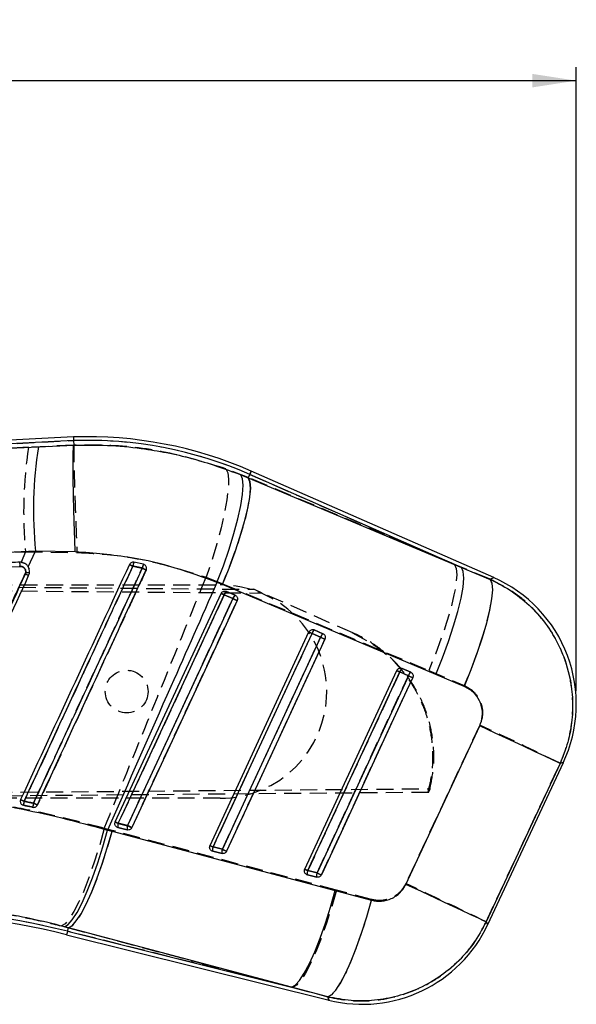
# Model space of a CAD drawing. Extents: x 28 to 381, y 14 to 282.
# Tile 8 of 15: x 282 to 324, y 209 to 282. Entities that reach past the tile are written whole.
import ezdxf

# ---------------------------------------------------------------- set-up
doc = ezdxf.new("R2010")
doc.units = 0
doc.linetypes.add('HIDDEN', pattern=[1.905, 1.27, -0.635])
doc.layers.get('0').update_dxf_attribs({"linetype": 'CONTINUOUS'})
doc.styles.add('SLDTEXTSTYLE0', font='TXT', dxfattribs={"width": 0.75})
doc.dimstyles.new('SLDDIMSTYLE1', dxfattribs={"dimtxt": 3.5, "dimasz": 3.302, "dimexe": 0, "dimexo": 0.0625, "dimgap": 0.875, "dimtad": 1, "dimdec": 0, "dimrnd": 1e-09, "dimzin": 12, "dimtxsty": 'SLDTEXTSTYLE0', "dimsah": 1, "dimcen": 0.09, "dimazin": 3, "dimtfac": 1, "dimtdec": 0, "dimtofl": 0, "dimtmove": 0, "dimatfit": 3, "dimtolj": 1, "dimtzin": 12})

# ---------------------------------------------------------------- blocks, each defined once
blk = doc.blocks.new('_D_1')
at = {"color": 179, "linetype": 'CONTINUOUS'}
for p, q in [((42.881, 235.091), (42.88, 278.791)), ((324.081, 232.048), (324.081, 278.795)), ((42.88, 277.791), (324.081, 277.795))]:
    blk.add_line(p, q, dxfattribs=at)
for points in [[(42.88, 277.791), (46.182, 277.283), (46.182, 278.299)], [(324.081, 277.795), (320.779, 278.303), (320.779, 277.287)]]:
    blk.add_solid(points, dxfattribs=at)
at = {"color": 179, "linetype": 'CONTINUOUS', "insert": (151.082, 282.304, 0.1), "char_height": 3.5, "attachment_point": 1, "rotation": 0.0009, "style": 'SLDTEXTSTYLE0'}
blk.add_mtext('281', dxfattribs=at)

msp = doc.modelspace()

# ---------------------------------------------------------------- linework, layer by layer
at = {"color": 7, "linetype": 'CONTINUOUS'}
for p, q in [((286.392293, 251.074636), (228.738021, 248.057073)), ((286.392293, 251.074636), (286.404095, 250.803745)), ((286.404095, 250.803745), (235.097073, 248.118388)), ((283.768646, 250.337241), (286.418832, 250.463737)), ((286.404095, 250.803745), (286.418877, 250.464102)), ((286.418832, 250.463737), (286.418877, 250.464102)), ((298.934899, 248.2477), (299.490474, 248.017708)), ((299.601323, 248.26991), (299.490474, 248.017708)), ((315.482996, 241.289336), (299.601323, 248.26991)), ((317.894376, 240.52562), (299.71043, 248.51813)), ((299.490474, 248.017708), (315.482996, 241.289336)), ((283.003225, 241.330614), (283.550828, 242.516425)), ((286.525286, 242.461585), (283.550828, 242.516425)), ((291.634552, 241.530264), (290.919996, 241.675967)), ((291.695304, 241.51016), (291.634552, 241.530264)), ((282.815642, 240.924405), (282.780125, 240.795666)), ((315.482996, 241.289336), (317.616261, 240.395215)), ((297.552354, 240.002604), (297.146297, 240.168687)), ((313.543654, 233.27311), (297.552354, 240.002604)), ((289.527043, 222.207607), (297.465272, 239.347553)), ((297.692202, 239.242451), (298.339836, 238.957795)), ((297.844119, 239.506299), (297.863475, 239.498599)), ((297.863475, 239.498599), (298.51111, 239.21394)), ((296.6265, 220.436994), (304.045297, 236.455392)), ((304.272241, 236.350306), (304.919876, 236.065649)), ((304.424248, 236.614103), (304.4435, 236.606438)), ((304.4435, 236.606438), (305.091135, 236.321779)), ((303.725965, 218.666382), (310.625322, 233.563231)), ((310.852281, 233.458165), (310.625322, 233.563231)), ((310.852281, 233.458165), (311.499916, 233.173508)), ((311.004422, 233.721892), (311.023525, 233.714275)), ((311.023525, 233.714275), (311.67116, 233.429616)), ((315.674759, 232.374588), (313.543654, 233.27311)), ((311.298497, 217.5255), (316.839165, 229.410999)), ((317.438386, 214.508488), (323.111213, 226.671734)), ((282.558172, 223.485915), (282.64518, 223.453464)), ((288.948096, 221.598869), (289.282582, 221.510753)), ((289.282582, 221.510753), (306.016199, 217.056113)), ((289.727166, 221.785198), (289.651006, 221.815985)), ((290.425926, 221.610927), (289.727166, 221.785198)), ((290.452688, 221.928251), (289.753928, 222.102521)), ((296.826623, 220.014588), (296.750374, 220.045425)), ((297.552146, 220.157659), (296.8534, 220.331928)), ((297.525383, 219.840317), (296.826623, 220.014588)), ((303.95285, 218.561344), (303.725965, 218.666382)), ((304.65161, 218.387076), (303.95285, 218.561344)), ((303.926087, 218.243978), (303.849704, 218.274889)), ((304.624848, 218.069708), (303.926087, 218.243978)), ((306.016199, 217.056113), (308.72818, 216.336025)), ((286.007329, 214.272281), (285.712793, 214.350523)), ((285.941682, 214.009068), (286.007329, 214.272281)), ((302.740909, 209.819327), (286.007329, 214.272281)), ((285.876072, 213.745987), (305.550374, 208.839199)), ((285.941682, 214.009068), (302.740909, 209.819327)), ((305.451534, 209.094508), (302.740909, 209.819327))]:
    msp.add_line(p, q, dxfattribs=at)
at = {"color": 7, "linetype": 'HIDDEN'}
for p, q in [((234.617702, 248.093298), (286.404095, 250.803745)), ((286.418914, 250.462962), (283.022113, 250.298562)), ((286.418922, 250.463134), (286.418914, 250.462962)), ((283.022113, 250.298562), (234.617702, 248.093298)), ((299.495659, 248.029506), (297.808937, 248.688458)), ((299.601323, 248.26991), (299.495659, 248.029506)), ((299.601323, 248.26991), (314.963065, 241.51787)), ((314.963065, 241.51787), (299.495659, 248.029506)), ((282.801643, 242.469939), (282.46624, 241.681922)), ((282.801643, 242.469939), (286.653332, 242.41399)), ((282.670445, 241.627664), (282.731749, 241.592217)), ((317.626722, 240.400121), (314.963065, 241.51787)), ((282.396174, 241.37233), (282.333381, 241.369812)), ((282.979443, 241.367098), (283.060938, 241.186518)), ((223.254784, 240.326675), (299.898646, 239.652554)), ((223.381128, 239.988117), (297.379814, 239.983039)), ((223.381131, 240.027554), (300.535835, 239.372483)), ((296.328566, 240.549803), (297.561176, 240.074005)), ((297.561176, 240.074005), (313.024662, 233.558672)), ((298.339702, 238.955565), (297.692067, 239.24022)), ((297.863148, 239.498707), (297.833286, 239.509946)), ((298.510782, 239.214048), (297.863148, 239.498707)), ((300.535835, 239.372483), (299.898646, 239.652554)), ((307.337515, 236.3829), (300.535835, 239.372483)), ((304.919771, 236.063454), (304.272137, 236.348108)), ((304.443188, 236.606542), (304.413668, 236.617675)), ((305.090822, 236.321883), (304.443188, 236.606542)), ((307.244293, 236.423874), (308.403722, 235.79461)), ((311.499871, 233.171366), (310.852222, 233.456016)), ((311.023227, 233.714376), (310.994185, 233.725356)), ((311.670862, 233.429717), (311.023227, 233.714376)), ((313.024662, 233.558672), (315.684787, 232.434841)), ((223.380029, 223.948591), (313.118092, 224.698181)), ((312.991328, 224.426457), (313.118092, 224.698181)), ((312.991328, 224.426457), (223.253637, 223.649487)), ((297.378711, 223.983038), (223.380029, 223.988118)), ((282.645203, 223.45345), (282.576397, 223.476502)), ((289.288565, 221.569003), (288.697317, 221.723545)), ((306.103833, 217.090428), (289.288565, 221.569003)), ((289.66169, 221.810095), (289.727546, 221.784993)), ((289.727546, 221.784993), (290.426306, 221.610723)), ((289.753705, 222.100319), (290.452465, 221.926054)), ((296.760834, 220.039651), (296.826995, 220.014387)), ((296.853177, 220.329773), (297.551922, 220.155509)), ((296.826995, 220.014387), (297.525756, 219.840117)), ((303.952641, 218.559257), (304.651387, 218.384999)), ((303.859822, 218.269287), (303.926445, 218.243783)), ((303.926445, 218.243783), (304.625205, 218.069513)), ((308.733709, 216.391169), (306.103833, 217.090428)), ((285.486564, 214.408979), (286.007218, 214.271829)), ((285.941682, 214.009068), (286.007218, 214.271829)), ((286.007218, 214.271829), (302.822358, 209.799011)), ((302.822358, 209.799011), (285.941682, 214.009068)), ((302.822358, 209.799011), (305.450819, 209.096362))]:
    msp.add_line(p, q, dxfattribs=at)
at = {"color": 7, "linetype": 'HIDDEN', "flags": 128}
for points in [[(297.808937, 248.688458), (297.952704, 248.394622), (298.015721, 247.900734), (297.996245, 247.220336), (297.894828, 246.372091), (297.71424, 245.379256), (297.45943, 244.269064), (297.137401, 243.071957), (296.756975, 241.820766), (296.328566, 240.549803)], [(299.601323, 248.26991), (299.649037, 248.378465), (299.683146, 248.456044), (299.703605, 248.502607), (299.71043, 248.51813)], [(299.495659, 248.029506), (299.621142, 247.730227), (299.655236, 247.238835), (299.597017, 246.568611), (299.448065, 245.737678), (299.212388, 244.768499), (298.896379, 243.687278), (298.508577, 242.523242), (298.05947, 241.307866), (297.561176, 240.074005)], [(314.963065, 241.51787), (315.088249, 241.218567), (315.121971, 240.726994), (315.063334, 240.056452), (314.913921, 239.225079), (314.677752, 238.255376), (314.361236, 237.173578), (313.972942, 236.008955), (313.523359, 234.793019), (313.024662, 233.558672)], [(317.626722, 240.400121), (317.756377, 240.108509), (317.793376, 239.622133), (317.736707, 238.954304), (317.587919, 238.123289), (317.351065, 237.151826), (317.032657, 236.066491), (316.641382, 234.89698), (316.187955, 233.675288), (315.684787, 232.434841)], [(317.894376, 240.52562), (317.865766, 240.512205), (317.626722, 240.400121)], [(297.692067, 239.24022), (297.436125, 238.687625), (296.412385, 236.477249), (292.317435, 227.63574), (289.753705, 222.100319)], [(290.452465, 221.926054), (290.7084, 222.478649), (291.732132, 224.689026), (295.827083, 233.530535), (298.339702, 238.955565)], [(290.773101, 221.779408), (291.029028, 222.332004), (292.05276, 224.542387), (296.147666, 233.383918), (298.660241, 238.808956)], [(304.272137, 236.348108), (304.016195, 235.795513), (302.992455, 233.585136), (298.897467, 224.743626), (296.853177, 220.329773)], [(297.551922, 220.155509), (297.807864, 220.708103), (298.831619, 222.918481), (302.926592, 231.75999), (304.919771, 236.063454)], [(297.872565, 220.008809), (298.128493, 220.561405), (299.152217, 222.771791), (303.247146, 231.613333), (305.24028, 235.916805)], [(310.852222, 233.456016), (310.596279, 232.903421), (309.572525, 230.693044), (305.477492, 221.851538), (303.952641, 218.559257)], [(304.651387, 218.384999), (304.907329, 218.937592), (305.931098, 221.147969), (310.026131, 229.989475), (311.499871, 233.171366)], [(304.97203, 218.238216), (305.227957, 218.790813), (306.251697, 221.001202), (310.346625, 229.842758), (311.82032, 233.024659)], [(316.846467, 229.468782), (314.051575, 223.4734), (311.303772, 217.579031)], [(317.319341, 214.716117), (320.071481, 220.608615), (322.870753, 226.602107)], [(322.870753, 226.602107), (323.08536, 226.664246), (323.111213, 226.671734)], [(288.697317, 221.723545), (288.349509, 220.464906), (287.976175, 219.253592), (287.587091, 218.121275), (287.192411, 217.097561), (286.80247, 216.209214), (286.42746, 215.479463), (286.077179, 214.927388), (285.76079, 214.567423), (285.486564, 214.408979)], [(289.288565, 221.569003), (288.929298, 220.311931), (288.544759, 219.102249), (288.145013, 217.97165), (287.74055, 216.94976), (287.341952, 216.063354), (286.959677, 215.335658), (286.603733, 214.785738), (286.283448, 214.428004), (286.007218, 214.271829)], [(306.103833, 217.090428), (305.744566, 215.834079), (305.360041, 214.625207), (304.960332, 213.495456), (304.5559, 212.4744), (304.157324, 211.588769), (303.775049, 210.861745), (303.419061, 210.312361), (303.098715, 209.954998), (302.822358, 209.799011)], [(308.733709, 216.391169), (308.374203, 215.128138), (307.989187, 213.913284), (307.588838, 212.778733), (307.183749, 211.754486), (306.784637, 210.867625), (306.402049, 210.141603), (306.046091, 209.595617), (305.726192, 209.244105), (305.450819, 209.096362)], [(317.438386, 214.508488), (317.425109, 214.531649), (317.319341, 214.716117)], [(305.450819, 209.096362), (305.539228, 208.867993), (305.550374, 208.839199)]]:
    msp.add_lwpolyline(points, dxfattribs=at)
at = {"color": 7, "linetype": 'CONTINUOUS', "flags": 128}
for points in [[(297.146297, 240.168687), (297.625146, 241.421413), (298.054747, 242.656509), (298.423342, 243.840104), (298.720814, 244.939754), (298.938997, 245.925298), (299.07193, 246.769713), (299.115948, 247.449851), (299.069844, 247.947058), (298.934899, 248.2477)], [(297.552354, 240.002604), (298.054166, 241.242487), (298.506356, 242.465174), (298.896573, 243.637299), (299.214176, 244.726883), (299.450494, 245.704183), (299.599073, 246.542534), (299.655877, 247.219062), (299.619354, 247.7153), (299.490474, 248.017708)], [(313.543654, 233.27311), (314.0456, 234.513139), (314.497925, 235.735996), (314.888291, 236.908302), (315.206058, 237.998059), (315.442524, 238.975519), (315.591268, 239.814006), (315.64819, 240.490629), (315.611772, 240.986921), (315.482996, 241.289336)], [(317.616261, 240.395215), (317.748762, 240.099061), (317.787937, 239.607023), (317.732699, 238.932649), (317.584581, 238.094511), (317.347638, 237.115687), (317.02841, 236.023136), (316.635705, 234.84694), (316.180296, 233.619491), (315.674759, 232.374588)], [(289.753928, 222.102521), (290.009871, 222.65513), (291.033618, 224.865566), (295.128621, 233.707311), (297.692202, 239.242451)], [(297.692202, 239.242451), (297.645904, 239.26389), (297.602511, 239.283994), (297.563292, 239.302155), (297.529466, 239.317823), (297.502033, 239.33053), (297.481812, 239.339892), (297.469444, 239.345623), (297.465272, 239.347553)], [(298.339836, 238.957795), (298.083893, 238.405185), (297.060139, 236.19475), (292.965136, 227.353005), (290.452688, 221.928251)], [(298.660241, 238.809401), (298.404298, 238.256792), (297.380559, 236.046355), (293.285556, 227.204604), (290.773123, 221.779847)], [(298.660241, 238.809401), (298.644758, 238.816572), (298.61965, 238.828197), (298.585884, 238.843842), (298.544697, 238.862915), (298.497654, 238.884699), (298.446543, 238.908375), (298.393271, 238.933049), (298.339836, 238.957795)], [(296.8534, 220.331928), (297.109328, 220.884537), (298.133082, 223.094972), (302.2281, 231.936712), (304.272241, 236.350306)], [(304.045297, 236.455392), (304.049469, 236.453464), (304.061852, 236.447735), (304.082058, 236.438377), (304.109491, 236.425674), (304.143331, 236.410005), (304.182536, 236.391846), (304.225943, 236.371745), (304.272241, 236.350306)], [(304.919876, 236.065649), (304.663933, 235.513039), (303.640179, 233.302605), (299.545161, 224.460865), (297.552146, 220.157659)], [(305.240266, 235.917244), (304.984338, 235.364635), (303.960584, 233.154196), (299.865581, 224.312448), (297.87258, 220.009239)], [(304.919876, 236.065649), (304.973296, 236.040903), (305.026583, 236.016227), (305.077694, 235.992551), (305.124737, 235.970765), (305.165909, 235.951692), (305.19969, 235.936046), (305.224783, 235.924417), (305.240266, 235.917244)], [(303.95285, 218.561344), (304.208792, 219.113952), (305.232547, 221.324386), (309.32758, 230.166121), (310.852281, 233.458165)], [(311.499916, 233.173508), (311.243988, 232.620901), (310.220219, 230.410466), (306.125186, 221.568733), (304.65161, 218.387076)], [(311.820305, 233.025087), (311.564363, 232.472478), (310.540609, 230.262041), (306.445606, 221.420293), (304.972045, 218.238632)], [(311.499916, 233.173508), (311.553351, 233.148763), (311.606623, 233.124087), (311.657749, 233.100411), (311.704777, 233.078623), (311.745949, 233.059544), (311.77973, 233.043896), (311.804823, 233.032264), (311.820305, 233.025087)], [(322.862796, 226.599806), (322.674535, 226.687918), (322.292856, 226.866235), (321.728058, 227.129933), (320.995442, 227.471879), (320.114813, 227.882823), (319.110013, 228.351651), (318.008191, 228.865678), (316.839165, 229.410999)], [(322.862796, 226.599806), (320.068918, 220.609652), (317.319758, 214.715385)], [(285.712793, 214.350523), (285.987861, 214.506331), (286.305487, 214.861743), (286.657452, 215.407548), (287.034623, 216.129601), (287.427224, 217.009193), (287.8251, 218.023531), (288.217917, 219.146329), (288.595512, 220.348492), (288.948096, 221.598869)], [(286.007329, 214.272281), (286.283567, 214.426794), (286.603428, 214.780933), (286.958605, 215.32551), (287.339888, 216.046396), (287.737391, 216.924887), (288.140788, 217.93819), (288.539618, 219.060017), (288.923539, 220.26126), (289.282582, 221.510753)], [(289.753928, 222.102521), (289.707645, 222.123957), (289.664246, 222.144057), (289.625041, 222.162215), (289.591215, 222.177882), (289.563782, 222.190587), (289.543576, 222.199946), (289.531208, 222.205676), (289.527043, 222.207607)], [(290.773123, 221.779847), (290.757633, 221.78702), (290.732525, 221.798649), (290.698736, 221.814295), (290.65755, 221.833371), (290.610514, 221.855156), (290.559396, 221.878832), (290.506117, 221.903507), (290.452688, 221.928251)], [(296.6265, 220.436994), (296.630673, 220.435067), (296.643041, 220.42934), (296.663247, 220.419984), (296.69068, 220.407281), (296.724505, 220.391616), (296.76371, 220.373461), (296.807102, 220.353363), (296.8534, 220.331928)], [(297.552146, 220.157659), (297.605581, 220.132915), (297.658853, 220.108239), (297.709979, 220.084562), (297.757022, 220.062775), (297.798208, 220.043698), (297.831989, 220.028048), (297.857098, 220.016415), (297.87258, 220.009239)], [(304.65161, 218.387076), (304.705046, 218.362332), (304.758317, 218.337657), (304.809443, 218.313978), (304.856471, 218.292188), (304.897658, 218.273107), (304.931454, 218.257453), (304.956562, 218.245815), (304.972045, 218.238632)], [(317.319758, 214.715385), (317.131526, 214.803488), (316.749967, 214.981746), (316.185407, 215.245339), (315.453104, 215.587142), (314.572863, 215.997913), (313.56848, 216.466546), (312.46709, 216.980373), (311.298497, 217.5255)], [(302.740909, 209.819327), (303.017176, 209.973784), (303.337059, 210.327815), (303.692243, 210.872236), (304.073534, 211.592925), (304.471023, 212.47119), (304.874412, 213.484249), (305.273242, 214.605828), (305.657155, 215.806833), (306.016199, 217.056113)], [(305.451534, 209.094508), (305.726774, 209.240497), (306.04615, 209.588565), (306.401289, 210.129587), (306.782878, 210.849379), (307.180918, 211.729071), (307.584978, 212.745598), (307.984463, 213.872311), (308.368884, 215.079671), (308.72818, 216.336025)]]:
    msp.add_lwpolyline(points, dxfattribs=at)
at = {"color": 8, "linetype": 'CONTINUOUS', "flags": 128}
for points in [[(299.71043, 248.51813), (299.703605, 248.502607), (299.683146, 248.456044), (299.649037, 248.378465), (299.601323, 248.26991)], [(317.616261, 240.395215), (317.862279, 240.510568), (317.894376, 240.52562)], [(323.111213, 226.671734), (323.082707, 226.663479), (322.862796, 226.599806)], [(317.319758, 214.715385), (317.425243, 214.531404), (317.438386, 214.508488)], [(285.941682, 214.009068), (285.91299, 213.894011), (285.892486, 213.811789), (285.880178, 213.76244), (285.876072, 213.745987)], [(305.550374, 208.839199), (305.539466, 208.867374), (305.451534, 209.094508)]]:
    msp.add_lwpolyline(points, dxfattribs=at)
at = {"color": 7, "linetype": 'HIDDEN'}
msp.add_circle((290.379263, 231.983519), 1.6, dxfattribs=at)
at = {"color": 7, "linetype": 'CONTINUOUS'}
for centre, radius, start, end in [((287.452744, 220.630369), 30.462731, 66.27276477, 91.9933382), ((313.253582, 245.602614), 29.862655, 170.877445, 185.93188798), ((287.452744, 220.630369), 30.191592, 66.27276477, 91.99045993), ((281.266542, 241.405656), 1.13035, 358.29268362, 14.34371343), ((276.469053, 210.477407), 34.088163, 65.05069151, 65.5340641), ((292.244828, 241.194056), 1.409758, 160.01099969, 172.23585702), ((292.661529, 241.075786), 1.123046, 156.12871112, 171.48335677), ((276.543137, 227.166589), 14.988388, 64.34502409, 65.41004489), ((283.177885, 243.78369), 2.88214, 262.77967347, 268.33905624), ((269.085155, 192.511244), 53.660088, 64.90277362, 65.24953716), ((313.728511, 231.047745), 10.353, 334.73501756, 66.45262156), ((298.157946, 239.116364), 0.48251, 127.61042285, 164.85190373), ((298.805579, 238.831706), 0.482509, 127.61026956, 164.85167199), ((304.737837, 236.224313), 0.482341, 127.60572412, 164.85812895), ((305.385605, 235.939564), 0.482495, 127.61177321, 164.85169482), ((311.317992, 233.33208), 0.482477, 127.61282748, 164.85101199), ((311.965613, 233.047429), 0.482463, 127.61215226, 164.85130213), ((270.91104, 198.461871), 27.906182, 65.02480678, 65.6194125), ((284.359092, 223.337036), 1.717862, 165.79569598, 176.11380131), ((284.706157, 223.266361), 1.355765, 165.11897321, 178.24886771), ((265.942427, 185.713046), 41.727037, 64.8308034, 65.27417978), ((290.262824, 221.899812), 0.547782, 158.28100882, 192.07735039), ((290.961586, 221.725541), 0.547785, 158.28104387, 192.07734351), ((297.362183, 220.129197), 0.547686, 158.27454787, 192.07897547), ((298.061154, 219.954933), 0.547893, 158.2838041, 192.07511837), ((304.461941, 218.358603), 0.547976, 158.28547764, 192.07417696), ((305.16061, 218.184342), 0.547889, 158.28259439, 192.07714467), ((271.510481, 156.145592), 59.635908, 75.99606742, 89.99464199), ((271.510481, 156.145592), 59.364769, 75.99606742, 89.99606742), ((308.05568, 218.884498), 10.353, 255.76650017, 335.20643938)]:
    msp.add_arc(centre, radius, start, end, dxfattribs=at)
at = {"color": 7, "linetype": 'HIDDEN'}
for centre, radius, start, end in [((287.452744, 220.630369), 30.191592, 66.27276477, 91.99045993), ((314.42121, 245.496883), 31.764122, 171.30545236, 185.46826634), ((281.260527, 241.405712), 1.136138, 358.31632151, 14.26656731), ((306.310741, 274.970117), 36.975363, 244.83312006, 245.27199784), ((291.946688, 241.250536), 1.111344, 157.49229557, 173.03749273), ((292.465741, 241.117952), 0.927834, 153.61627415, 172.27051945), ((276.924357, 227.996328), 14.075406, 64.28153424, 65.43078005), ((308.744796, 278.221245), 40.782308, 245.05716986, 245.5190233), ((297.379263, 231.983038), 8, 269.99606742, 89.99606742), ((301.183439, 246.910796), 8.427776, 243.82079534, 245.5266677), ((298.172506, 239.108099), 0.498274, 128.37891092, 164.62367693), ((298.820186, 238.823407), 0.498328, 128.38077359, 164.62105417), ((306.446432, 256.256046), 19.105646, 244.89295723, 245.95000979), ((307.861506, 244.23085), 8.661478, 243.85810694, 245.51807896), ((304.752419, 236.216047), 0.498107, 128.37554596, 164.62558777), ((305.400175, 235.931304), 0.498249, 128.38057319, 164.61942016), ((313.282252, 253.916428), 19.714456, 244.90122112, 245.92560035), ((314.605633, 241.693039), 9.051886, 243.9138715, 245.50239885), ((311.332462, 233.323923), 0.498076, 128.3788999, 164.62081209), ((311.979904, 233.039415), 0.497838, 128.37226049, 164.63014623), ((320.254147, 251.869778), 20.646257, 244.91181182, 245.88987414), ((196.855429, -30.454465), 286.282978, 63.88479346, 65.2200508), ((317.964025, 300.142823), 84.135142, 245.01774543, 245.21434206), ((284.223801, 223.364324), 1.581112, 165.58225927, 176.76856292), ((284.615043, 223.284395), 1.264204, 164.89293179, 178.94054079), ((310.25271, 281.471252), 63.787442, 245.09863101, 245.38944322), ((293.208696, 229.692605), 8.341448, 243.80876774, 245.53132913), ((290.25369, 221.900093), 0.538587, 158.17566797, 192.33970849), ((290.952465, 221.725825), 0.538602, 158.17597416, 192.33954172), ((298.513339, 239.126981), 18.996041, 244.89079295, 245.95425718), ((300.398495, 228.118146), 8.557339, 243.84566078, 245.52466187), ((297.35323, 220.129482), 0.538674, 158.17195676, 192.33713832), ((298.052212, 219.955221), 0.538892, 158.18159541, 192.33307197), ((305.867092, 237.906258), 19.601814, 244.8997048, 245.93038839), ((307.669151, 226.716818), 8.964275, 243.90391435, 245.50642683), ((304.453025, 218.358882), 0.539012, 158.17666716, 192.32970193), ((305.152021, 218.184623), 0.539245, 158.18658654, 192.32547879), ((313.374985, 237.01796), 20.573974, 244.91190006, 245.89397564), ((191.780731, -41.314798), 285.15219, 63.88008678, 65.21873302), ((271.510481, 156.145592), 59.635908, 75.99606742, 89.99464199)]:
    msp.add_arc(centre, radius, start, end, dxfattribs=at)
at = {"color": 7, "linetype": 'CONTINUOUS'}
for points, knots in [([(235.097073, 248.118388), (239.884755, 248.336953), (256.109458, 249.077635), (272.332674, 249.816444), (283.768646, 250.337241)], [0, 0, 0, 0, 0.295085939, 1, 1, 1, 1]), ([(286.525286, 242.461585), (286.523467, 242.50824), (286.510522, 242.840136), (286.481308, 243.626775), (286.442227, 244.800704), (286.406298, 246.074125), (286.380488, 247.240747), (286.365205, 248.271917), (286.361355, 249.133664), (286.368881, 249.803196), (286.387198, 250.274553), (286.408288, 250.400676), (286.418832, 250.463737)], [0, 0, 0, 0, 0.011732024, 0.08346014, 0.198031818, 0.312603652, 0.427171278, 0.541738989, 0.65630426, 0.77086933, 0.885434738, 1, 1, 1, 1]), ([(286.418877, 250.464102), (287.261273, 250.471757), (288.952468, 250.487125), (291.912714, 250.19969), (295.296545, 249.562243), (297.714849, 248.688506), (298.934899, 248.2477)], [0, 0, 0, 0, 0.196932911, 0.3953624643, 0.6949566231, 1, 1, 1, 1]), ([(283.550828, 242.516425), (272.11886, 241.961652), (255.90198, 241.174676), (239.685424, 240.35032), (234.900608, 240.107088)], [0, 0, 0, 0, 0.704942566, 1, 1, 1, 1]), ([(297.146297, 240.168687), (296.115476, 240.54941), (294.03808, 241.316673), (290.473369, 242.156292), (287.935477, 242.352539), (286.525286, 242.461585)], [0, 0, 0, 0, 0.304423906, 0.613500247, 1, 1, 1, 1]), ([(282.361656, 241.685687), (282.159417, 241.678031), (281.148227, 241.639755), (276.901217, 241.478962), (260.30816, 240.850198), (244.522611, 240.248717), (231.973193, 239.770543)], [0, 0, 0, 0, 0.012041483, 0.060207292, 0.252870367, 1, 1, 1, 1]), ([(282.679006, 241.623882), (282.602915, 241.650467), (282.499326, 241.686658), (282.390535, 241.685891), (282.361656, 241.685687)], [0, 0, 0, 0, 0.73454774, 1, 1, 1, 1]), ([(290.586739, 241.504714), (289.227369, 238.567179), (286.508629, 232.692109), (283.78994, 226.817023), (282.430596, 223.87948)], [0, 0, 0, 0, 0.500000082, 1, 1, 1, 1]), ([(283.003225, 241.330614), (282.996861, 241.341232), (282.949659, 241.419977), (282.847859, 241.533291), (282.728342, 241.597413), (282.679006, 241.623882)], [0, 0, 0, 0, 0.083842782, 0.6218122, 1, 1, 1, 1]), ([(290.919996, 241.675967), (290.885691, 241.679074), (290.817078, 241.685287), (290.718136, 241.650514), (290.635902, 241.58973), (290.602708, 241.532329), (290.586739, 241.504714)], [0, 0, 0, 0, 0.2547557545, 0.5095234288, 0.7640401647, 1, 1, 1, 1]), ([(291.845381, 241.105247), (291.856234, 241.135842), (291.878574, 241.198819), (291.871528, 241.301809), (291.832277, 241.397397), (291.769595, 241.469735), (291.71745, 241.49811), (291.695304, 241.51016)], [0, 0, 0, 0, 0.201753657, 0.41529034, 0.628827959, 0.842364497, 1, 1, 1, 1]), ([(232.007779, 239.464371), (240.406351, 239.782964), (257.203434, 240.420147), (273.998759, 241.054702), (282.396391, 241.371978)], [0, 0, 0, 0, 0.500001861, 1, 1, 1, 1]), ([(275.589495, 225.275708), (277.519844, 229.45598), (279.928568, 234.672201), (282.33727, 239.888451), (282.815642, 240.924405)], [0, 0, 0, 0, 0.801398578, 1, 1, 1, 1]), ([(282.780125, 240.795666), (281.588007, 238.219971), (279.203773, 233.068583), (276.81972, 227.91713), (275.627695, 225.341406)], [0, 0, 0, 0, 0.500000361, 1, 1, 1, 1]), ([(282.396391, 241.371978), (282.445737, 241.368636), (282.540999, 241.362184), (282.666634, 241.291723), (282.759391, 241.18992), (282.816338, 241.061843), (282.815874, 240.970218), (282.815642, 240.924405)], [0, 0, 0, 0, 0.212402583, 0.410041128, 0.607015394, 0.803505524, 1, 1, 1, 1]), ([(282.693751, 223.758565), (282.77898, 223.942805), (283.205129, 224.864008), (284.99502, 228.733032), (287.21052, 233.522022), (289.50245, 238.476136), (290.430648, 240.482422), (290.847994, 241.384508)], [0, 0, 0, 0, 0.031358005, 0.156790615, 0.658520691, 0.846460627, 1, 1, 1, 1]), ([(283.032372, 240.677385), (283.058527, 240.752831), (283.110834, 240.903719), (283.093833, 241.136893), (283.031697, 241.269741), (283.003225, 241.330614)], [0, 0, 0, 0, 0.351407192, 0.702799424, 1, 1, 1, 1]), ([(291.550867, 241.242105), (291.46563, 241.057867), (291.039444, 240.136679), (289.249498, 236.267675), (287.033179, 231.477001), (284.741045, 226.522328), (283.812651, 224.51548), (283.395864, 223.614539)], [0, 0, 0, 0, 0.031355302, 0.15677628, 0.658460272, 0.846671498, 1, 1, 1, 1]), ([(283.688634, 223.478344), (283.773613, 223.66199), (284.199591, 224.582562), (285.989594, 228.450826), (288.623518, 234.14282), (290.91647, 239.097877), (291.845381, 241.105247)], [0, 0, 0, 0, 0.031255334, 0.15667547, 0.658356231, 1, 1, 1, 1]), ([(290.847994, 241.384508), (290.99414, 241.356281), (291.228935, 241.310931), (291.462632, 241.260969), (291.550867, 241.242105)], [0, 0, 0, 0, 0.622439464, 1, 1, 1, 1]), ([(275.878183, 225.223674), (277.07052, 227.799301), (279.455193, 232.950555), (281.839979, 238.101775), (283.032372, 240.677385)], [0, 0, 0, 0, 0.500000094, 1, 1, 1, 1]), ([(297.146297, 240.168687), (295.995482, 237.570446), (293.255286, 231.383798), (290.529259, 225.190901), (288.948096, 221.598869)], [0, 0, 0, 0, 0.419975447, 1, 1, 1, 1]), ([(317.616261, 240.395215), (317.650821, 240.379823), (318.240551, 240.117175), (319.336745, 239.493803), (320.748357, 238.335387), (321.927652, 236.948684), (322.931073, 235.251971), (323.568309, 233.420163), (323.836162, 231.548491), (323.799762, 229.853768), (323.499023, 228.17622), (323.074872, 227.125278), (322.862796, 226.599806)], [0, 0, 0, 0, 0.00691299, 0.117964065, 0.22901458, 0.338921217, 0.448826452, 0.587594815, 0.690333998, 0.793072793, 0.896536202, 1, 1, 1, 1]), ([(297.465272, 239.347553), (297.482474, 239.376864), (297.516873, 239.435477), (297.601275, 239.495873), (297.698862, 239.526709), (297.783248, 239.525061), (297.829891, 239.510684), (297.844119, 239.506299)], [0, 0, 0, 0, 0.223322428, 0.446583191, 0.671450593, 0.899780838, 1, 1, 1, 1]), ([(298.51111, 239.21394), (298.534716, 239.201222), (298.588001, 239.172513), (298.650221, 239.098542), (298.687708, 239.003048), (298.693188, 238.901163), (298.670913, 238.839125), (298.660241, 238.809401)], [0, 0, 0, 0, 0.168678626, 0.380758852, 0.592839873, 0.804920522, 1, 1, 1, 1]), ([(304.045297, 236.455392), (304.062499, 236.484703), (304.096898, 236.543316), (304.181299, 236.603713), (304.278887, 236.634547), (304.363311, 236.632903), (304.409986, 236.618503), (304.424248, 236.614103)], [0, 0, 0, 0, 0.223267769, 0.446473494, 0.671284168, 0.899557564, 1, 1, 1, 1]), ([(305.091135, 236.321779), (305.114774, 236.309042), (305.168092, 236.280313), (305.230306, 236.206288), (305.267762, 236.110783), (305.273217, 236.008931), (305.250935, 235.946932), (305.240266, 235.917244)], [0, 0, 0, 0, 0.168909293, 0.380980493, 0.593060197, 0.805138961, 1, 1, 1, 1]), ([(310.625322, 233.563231), (310.642524, 233.592542), (310.676923, 233.651155), (310.761324, 233.711552), (310.858908, 233.742387), (310.943384, 233.740736), (310.990106, 233.726311), (311.004422, 233.721892)], [0, 0, 0, 0, 0.223190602, 0.446318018, 0.671049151, 0.899209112, 1, 1, 1, 1]), ([(311.67116, 233.429616), (311.694842, 233.416851), (311.748204, 233.388088), (311.810418, 233.313993), (311.847843, 233.218467), (311.853195, 233.11667), (311.830948, 233.054723), (311.820305, 233.025087)], [0, 0, 0, 0, 0.1692308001, 0.3813176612, 0.5934001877, 0.8054822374, 1, 1, 1, 1]), ([(316.839165, 229.410999), (316.839772, 229.412296), (316.94293, 229.633004), (317.074434, 230.111612), (317.03064, 230.770362), (316.802951, 231.397901), (316.386433, 231.98369), (315.916074, 232.242042), (315.674759, 232.374588)], [0, 0, 0, 0, 0.001202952, 0.20463744, 0.40804863, 0.546677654, 0.767425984, 1, 1, 1, 1]), ([(275.150738, 224.325717), (276.302853, 224.184665), (278.607033, 223.902567), (282.075049, 223.285029), (285.539242, 222.534623), (287.811819, 221.910785), (288.948096, 221.598869)], [0, 0, 0, 0, 0.2468891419, 0.4937673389, 0.7468862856, 1, 1, 1, 1]), ([(282.430596, 223.87948), (282.419278, 223.847018), (282.396641, 223.782096), (282.405935, 223.677338), (282.447008, 223.582343), (282.504121, 223.519399), (282.545642, 223.493677), (282.558172, 223.485915)], [0, 0, 0, 0, 0.225501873, 0.45099701, 0.676592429, 0.902404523, 1, 1, 1, 1]), ([(283.395864, 223.614539), (283.261211, 223.642161), (283.027233, 223.690157), (282.793129, 223.73818), (282.693751, 223.758565)], [0, 0, 0, 0, 0.5754945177, 1, 1, 1, 1]), ([(282.64518, 223.453464), (282.842069, 223.412829), (283.077405, 223.364259), (283.312602, 223.315721), (283.351026, 223.307791)], [0, 0, 0, 0, 0.836631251, 1, 1, 1, 1]), ([(283.351026, 223.307791), (283.355003, 223.307023), (283.392373, 223.299808), (283.466225, 223.30043), (283.563685, 223.335548), (283.642476, 223.39732), (283.674047, 223.452738), (283.688634, 223.478344)], [0, 0, 0, 0, 0.029942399, 0.281320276, 0.532704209, 0.784086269, 1, 1, 1, 1]), ([(289.651006, 221.815985), (289.62277, 221.836261), (289.56629, 221.876818), (289.513398, 221.969374), (289.493152, 222.07203), (289.50454, 222.154024), (289.522402, 222.196555), (289.527043, 222.207607)], [0, 0, 0, 0, 0.232058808, 0.4641901, 0.694196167, 0.920531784, 1, 1, 1, 1]), ([(290.773123, 221.779847), (290.755732, 221.750174), (290.720949, 221.690827), (290.635764, 221.629822), (290.537762, 221.598993), (290.465362, 221.601567), (290.429325, 221.61012), (290.425926, 221.610927)], [0, 0, 0, 0, 0.243652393, 0.487313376, 0.730954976, 0.97462271, 1, 1, 1, 1]), ([(296.750374, 220.045425), (296.722143, 220.06571), (296.665676, 220.106283), (296.612838, 220.198866), (296.592609, 220.301524), (296.60404, 220.383474), (296.621876, 220.425974), (296.6265, 220.436994)], [0, 0, 0, 0, 0.232118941, 0.4642928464, 0.6943606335, 0.9207530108, 1, 1, 1, 1]), ([(297.87258, 220.009239), (297.871385, 220.006714), (297.855615, 219.973392), (297.812928, 219.914765), (297.728007, 219.855323), (297.628717, 219.827369), (297.5594, 219.831926), (297.526108, 219.840138), (297.525383, 219.840317)], [0, 0, 0, 0, 0.019971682, 0.263626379, 0.507288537, 0.750932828, 0.994576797, 1, 1, 1, 1]), ([(303.849704, 218.274889), (303.821489, 218.295189), (303.765049, 218.335798), (303.712241, 218.428395), (303.692054, 218.531069), (303.703532, 218.612961), (303.721358, 218.65541), (303.725965, 218.666382)], [0, 0, 0, 0, 0.232178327, 0.464447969, 0.69459534, 0.921065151, 1, 1, 1, 1]), ([(304.972045, 218.238632), (304.970825, 218.236063), (304.955, 218.202713), (304.912298, 218.144045), (304.82733, 218.084648), (304.728037, 218.056759), (304.658751, 218.061297), (304.625523, 218.06954), (304.624848, 218.069708)], [0, 0, 0, 0, 0.020336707, 0.263975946, 0.507642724, 0.751292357, 0.994945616, 1, 1, 1, 1]), ([(308.72818, 216.336025), (308.734704, 216.334317), (308.981451, 216.269734), (309.494259, 216.225568), (310.124506, 216.387709), (310.673227, 216.702331), (311.05516, 217.070783), (311.23425, 217.405445), (311.298497, 217.5255)], [0, 0, 0, 0, 0.006657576, 0.251811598, 0.497180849, 0.631987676, 0.867980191, 1, 1, 1, 1]), ([(285.712793, 214.350523), (284.884153, 214.555766), (283.226847, 214.966258), (280.643181, 215.434597), (278.004149, 215.793171), (276.220628, 215.917678), (275.328822, 215.979935)], [0, 0, 0, 0, 0.245832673, 0.491672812, 0.745823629, 1, 1, 1, 1]), ([(317.319758, 214.715385), (317.021738, 214.159547), (316.456402, 213.105137), (315.295233, 211.76967), (313.943846, 210.619991), (312.389945, 209.718863), (310.68895, 209.10122), (308.960713, 208.787047), (307.189513, 208.753383), (306.030862, 208.9808), (305.451534, 209.094508)], [0, 0, 0, 0, 0.132849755, 0.252012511, 0.37117531, 0.506324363, 0.628859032, 0.751394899, 0.875696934, 1, 1, 1, 1])]:
    msp.add_open_spline(points, degree=3, knots=knots, dxfattribs=at)
at = {"color": 7, "linetype": 'HIDDEN'}
for points, knots in [([(286.418914, 250.462962), (286.415475, 250.400259), (286.408597, 250.274852), (286.41101, 249.804537), (286.422986, 249.135977), (286.444642, 248.275122), (286.475416, 247.244721), (286.51408, 246.078737), (286.559768, 244.805775), (286.605152, 243.614862), (286.63723, 242.810228), (286.651435, 242.460663), (286.653332, 242.41399)], [0, 0, 0, 0, 0.114058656, 0.228117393, 0.342176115, 0.456234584, 0.570295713, 0.684356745, 0.798422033, 0.912486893, 0.988315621, 1, 1, 1, 1]), ([(297.808937, 248.688458), (296.330389, 249.142786), (293.333213, 250.063757), (289.456688, 250.497258), (287.139947, 250.471233), (286.418922, 250.463134)], [0, 0, 0, 0, 0.40141212, 0.813705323, 1, 1, 1, 1]), ([(234.419271, 240.078429), (235.239289, 240.120321), (251.366567, 240.944214), (267.494121, 241.726977), (282.801643, 242.469939)], [0, 0, 0, 0, 0.050846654, 1, 1, 1, 1]), ([(286.653332, 242.41399), (287.239851, 242.385106), (289.170757, 242.290014), (292.461369, 241.783828), (295.029684, 240.964277), (296.328566, 240.549803)], [0, 0, 0, 0, 0.177384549, 0.583975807, 1, 1, 1, 1]), ([(282.46624, 241.681922), (282.49881, 241.677166), (282.568916, 241.666929), (282.635041, 241.641356), (282.670445, 241.627664)], [0, 0, 0, 0, 0.4645759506, 1, 1, 1, 1]), ([(275.627113, 225.341888), (276.818689, 227.917807), (279.201843, 233.069646), (281.585149, 238.221442), (282.776802, 240.797341)], [0, 0, 0, 0, 0.499999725, 1, 1, 1, 1]), ([(282.776802, 240.797341), (282.792358, 240.842437), (282.822886, 240.93094), (282.808699, 241.072239), (282.752632, 241.198889), (282.656887, 241.298827), (282.533242, 241.36428), (282.441868, 241.369647), (282.396174, 241.37233)], [0, 0, 0, 0, 0.171946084, 0.337453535, 0.503116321, 0.668814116, 0.8343811, 1, 1, 1, 1]), ([(290.843538, 241.385253), (289.474747, 238.425189), (287.162726, 233.425355), (284.44573, 227.549594), (283.097505, 224.633907), (282.692484, 223.758005)], [0, 0, 0, 0, 0.503778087, 0.85092978, 1, 1, 1, 1]), ([(283.39453, 223.613876), (284.762742, 226.572779), (287.073818, 231.570724), (289.791105, 237.447001), (291.140166, 240.364385), (291.546337, 241.242742)], [0, 0, 0, 0, 0.5035308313, 0.8505244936, 1, 1, 1, 1]), ([(291.844971, 241.105311), (291.761234, 240.924345), (291.336504, 240.006451), (289.547782, 236.140854), (286.91271, 230.446151), (284.618638, 225.488366), (283.688537, 223.4783)], [0, 0, 0, 0, 0.030799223, 0.156219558, 0.657900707, 1, 1, 1, 1]), ([(291.546337, 241.242742), (291.459612, 241.261302), (291.225964, 241.311304), (290.991178, 241.356704), (290.843538, 241.385253)], [0, 0, 0, 0, 0.371176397, 1, 1, 1, 1]), ([(288.697317, 221.723545), (289.85232, 224.57718), (292.392817, 230.853917), (294.939629, 237.128097), (296.328566, 240.549803)], [0, 0, 0, 0, 0.454636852, 1, 1, 1, 1]), ([(322.870753, 226.602107), (322.958027, 226.801191), (323.274587, 227.523309), (323.651574, 228.837628), (323.860522, 230.534559), (323.780495, 232.233253), (323.417724, 233.959481), (322.749169, 235.621983), (321.784994, 237.159676), (320.605382, 238.479201), (319.218093, 239.600004), (318.15718, 240.133415), (317.626722, 240.400121)], [0, 0, 0, 0, 0.039752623, 0.144191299, 0.248629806, 0.351138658, 0.453647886, 0.569709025, 0.676652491, 0.783596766, 0.891798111, 1, 1, 1, 1]), ([(313.118092, 224.698181), (313.224313, 225.251248), (313.439835, 226.373422), (313.400105, 228.087502), (313.090876, 229.78386), (312.501193, 231.390144), (311.643856, 232.887947), (310.556944, 234.209197), (309.251285, 235.337109), (308.141518, 236.015854), (307.476494, 236.319453), (307.337515, 236.3829)], [0, 0, 0, 0, 0.1192152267, 0.2418878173, 0.3611029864, 0.4837751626, 0.6029957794, 0.7256733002, 0.8449015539, 0.9675870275, 1, 1, 1, 1]), ([(308.839581, 235.530477), (309.268592, 235.216886), (310.152364, 234.570882), (311.268064, 233.311401), (312.190684, 231.873312), (312.860023, 230.281345), (313.251064, 228.615952), (313.354244, 226.893893), (313.211741, 225.491861), (313.007168, 224.67849), (312.943674, 224.426044)], [0, 0, 0, 0, 0.125902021, 0.259360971, 0.396690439, 0.530141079, 0.667462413, 0.800898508, 0.938204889, 1, 1, 1, 1]), ([(315.684787, 232.434841), (315.690408, 232.432442), (315.927314, 232.331338), (316.364583, 232.049332), (316.765346, 231.531539), (317.007983, 230.945918), (317.091972, 230.316329), (316.983914, 229.779805), (316.865489, 229.511825), (316.846467, 229.468782)], [0, 0, 0, 0, 0.005214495, 0.219785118, 0.434651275, 0.550718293, 0.7539113, 0.960472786, 1, 1, 1, 1]), ([(288.697317, 221.723545), (287.601357, 222.015773), (285.409421, 222.600234), (282.016456, 223.317089), (278.562823, 223.916326), (276.23024, 224.190657), (275.063924, 224.327825)], [0, 0, 0, 0, 0.2468870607, 0.4937780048, 0.7468835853, 1, 1, 1, 1]), ([(282.692484, 223.758005), (282.792208, 223.737532), (283.026296, 223.689476), (283.260246, 223.641445), (283.39453, 223.613876)], [0, 0, 0, 0, 0.426013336, 1, 1, 1, 1]), ([(283.351056, 223.30777), (283.156764, 223.347869), (282.921533, 223.396418), (282.686165, 223.444996), (282.645203, 223.45345)], [0, 0, 0, 0, 0.825965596, 1, 1, 1, 1]), ([(311.303772, 217.579031), (311.182221, 217.366918), (311.060106, 217.15382), (310.722398, 216.805779), (310.383506, 216.557445), (309.752191, 216.327765), (309.202416, 216.288522), (308.841073, 216.367656), (308.733709, 216.391169)], [0, 0, 0, 0, 0.235156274, 0.236247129, 0.472332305, 0.635247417, 0.891622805, 1, 1, 1, 1]), ([(275.2534, 215.987419), (276.103632, 215.929711), (277.804027, 215.8143), (280.376647, 215.47746), (282.953047, 215.024969), (284.642065, 214.614307), (285.486564, 214.408979)], [0, 0, 0, 0, 0.246010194, 0.492000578, 0.746003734, 1, 1, 1, 1]), ([(305.450819, 209.096362), (305.945185, 208.995265), (307.031187, 208.773179), (308.753143, 208.770937), (310.711167, 209.085712), (312.538759, 209.779829), (314.156163, 210.786189), (315.431889, 211.906564), (316.522515, 213.216604), (317.053732, 214.216279), (317.319341, 214.716117)], [0, 0, 0, 0, 0.106309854, 0.233537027, 0.36076261, 0.52336044, 0.642348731, 0.761336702, 0.880668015, 1, 1, 1, 1])]:
    msp.add_open_spline(points, degree=3, knots=knots, dxfattribs=at)

# ---------------------------------------------------------------- dimensions: what is measured, and where the dimension line sits
at = {"color": 179, "linetype": 'CONTINUOUS'}
dim = msp.add_linear_dim(base=(324.080775, 277.795295), p1=(42.88092, 234.091033), p2=(324.081511, 231.047745), angle=0.0009017, dimstyle='SLDDIMSTYLE1', dxfattribs=at)
dim.commit()
dim.dimension.update_dxf_attribs({"geometry": '_D_1', "text_midpoint": (156.382891, 277.792655), "dimtype": 160})

doc.saveas('drawing.dxf')
